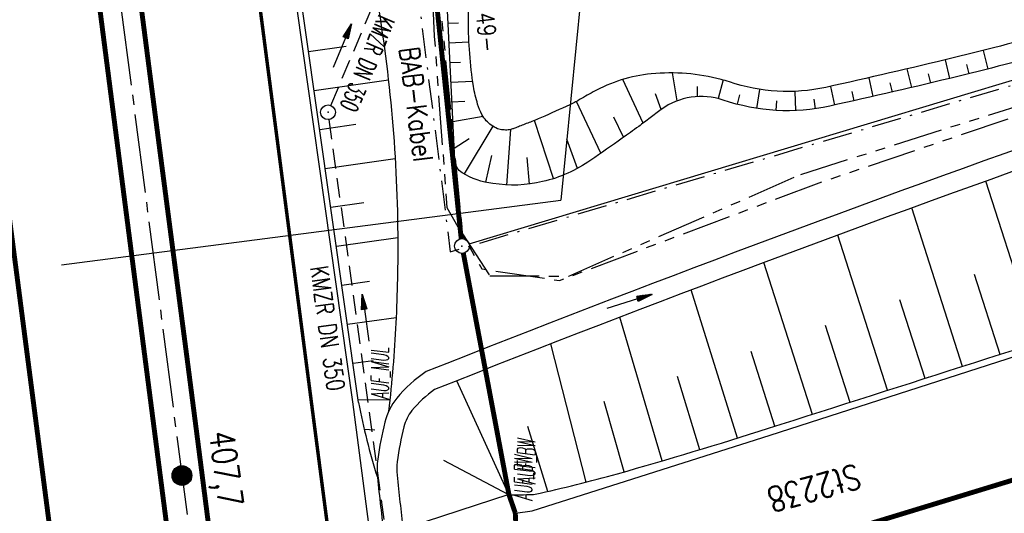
# Model space of a CAD drawing. Extents: x 446005 to 446745, y 447032 to 448234.
# Tile 93 of 127: x 446397 to 446497, y 447492 to 447542. Entities that reach past the tile are written whole.
import ezdxf
from ezdxf.enums import TextEntityAlignment as Align

# ---------------------------------------------------------------- set-up
doc = ezdxf.new("R2010")
doc.units = 0
doc.header["$LTSCALE"] = 2
doc.header["$MEASUREMENT"] = 0
for name, pattern in [('ACHSE', [5.5, 4, -0.5, 0.5, -0.5]), ('AUSGEZOGEN', [0]), ('BAB-FM2', [2.6, 1.5, -0.5, 0.1, -0.5]), ('EINAUSFÄDELUNG', [3.5, 2.5, -1]), ('GESTRICH-X2', [1.5, 1, -0.5]), ('PHANTOMX2', [5, 2.5, -0.5, 0.5, -0.5, 0.5, -0.5])]:
    doc.linetypes.add(name, pattern=pattern)
doc.layers.get('0').update_dxf_attribs({"linetype": 'AUSGEZOGEN'})
for name, color, linetype in [('200-ABSTAND', 8, 'AUSGEZOGEN'), ('200-GRENZL', 8, 'AUSGEZOGEN'), ('200-GRENZL-BAB', 7, 'AUSGEZOGEN'), ('200-GRENZP-BAB', 7, 'AUSGEZOGEN'), ('ACHSETOP', 250, 'ACHSE'), ('ANMERKUNG', 7, 'CONTINUOUS'), ('BAB_FM', 5, 'BAB-FM2'), ('BAUWOTOP', 250, 'AUSGEZOGEN'), ('BOESCHG', 250, 'AUSGEZOGEN'), ('DURCHL', 200, 'GESTRICH-X2'), ('EINAUSF', 250, 'EINAUSFÄDELUNG'), ('FBRTOP', 250, 'AUSGEZOGEN'), ('HEKT_B', 250, 'CONTINUOUS'), ('KANAL', 7, 'GESTRICH-X2'), ('Lichtwellenleiter COLT', 46, 'PHANTOMX2'), ('Lichtwellenleiter GLH', 46, 'PHANTOMX2'), ('MULDE', 250, 'AUSGEZOGEN'), ('NZ', 250, 'AUSGEZOGEN'), ('PFEIL', 7, 'CONTINUOUS'), ('PFEILTOP', 200, 'AUSGEZOGEN'), ('RRB', 250, 'AUSGEZOGEN'), ('SCHRIFT', 7, 'AUSGEZOGEN'), ('SCHSYMBOL', 200, 'AUSGEZOGEN'), ('STRASSE', 250, 'AUSGEZOGEN'), ('TEXTO', 4, 'CONTINUOUS')]:
    doc.layers.add(name, color=color, linetype=linetype)
doc.styles.add('ROMANS', font='romans.shx', dxfattribs={"width": 0.8})

# ---------------------------------------------------------------- blocks, each defined once
blk = doc.blocks.new('*X15')
at = {"color": 0}
for p, q in [((212.23, 257.39), (213.24, 258.4)), ((212.24, 257.33), (213.31, 258.4)), ((212.24, 257.47), (213.17, 258.4)), ((212.24, 257.26), (213.37, 258.39)), ((212.24, 257.55), (213.09, 258.39)), ((212.25, 257.2), (213.43, 258.38)), ((212.26, 257.63), (213, 258.37)), ((212.27, 257.14), (213.49, 258.37)), ((212.28, 257.09), (213.55, 258.35)), ((212.29, 257.73), (212.9, 258.35)), ((212.3, 257.04), (213.6, 258.33)), ((212.32, 256.99), (213.65, 258.31)), ((212.34, 257.86), (212.78, 258.29)), ((212.35, 256.94), (213.69, 258.29)), ((212.37, 256.9), (213.74, 258.26)), ((212.4, 256.85), (213.78, 258.24)), ((212.43, 256.81), (213.83, 258.21)), ((212.46, 256.77), (213.86, 258.18)), ((212.49, 256.73), (213.9, 258.14)), ((212.53, 256.7), (213.94, 258.11)), ((212.56, 256.66), (213.97, 258.07)), ((212.6, 256.63), (214.01, 258.03)), ((212.64, 256.6), (214.04, 257.99)), ((212.68, 256.57), (214.07, 257.95)), ((212.73, 256.54), (214.09, 257.91)), ((212.77, 256.52), (214.12, 257.86)), ((212.82, 256.49), (214.14, 257.82)), ((212.87, 256.47), (214.16, 257.77)), ((212.92, 256.45), (214.18, 257.72)), ((212.97, 256.44), (214.2, 257.66)), ((213.03, 256.42), (214.21, 257.6)), ((213.09, 256.41), (214.22, 257.54)), ((213.16, 256.41), (214.23, 257.48)), ((213.22, 256.4), (214.23, 257.41)), ((213.3, 256.41), (214.23, 257.34)), ((213.38, 256.41), (214.22, 257.26)), ((213.46, 256.43), (214.2, 257.17)), ((213.56, 256.46), (214.18, 257.07)), ((213.69, 256.51), (214.12, 256.95))]:
    blk.add_line(p, q, dxfattribs=at)
blk = doc.blocks.new('SRMAST2')
at = {"color": 0}
blk.add_circle((0, 0), 0.999, dxfattribs=at)
blk.add_point((0, 0), dxfattribs=at)
blk.add_blockref('*X15', (-213.23, -257.4))
blk = doc.blocks.new('GST')
at = {"color": 0}
blk.add_circle((0, 0), 0.75, dxfattribs=at)
blk.add_point((0, 0), dxfattribs=at)
blk = doc.blocks.new('10')
blk.add_blockref('GST', (0, 0))
blk = doc.blocks.new('PFEIL2')
at = {"color": 0}
for p, q in [((0.88, 0), (-2.4, -0.01)), ((0.88, -0.27), (0.88, 0.28)), ((0.88, 0.28), (2.43, 0.01)), ((0.91, 0.27), (0.88, 0.26)), ((0.97, 0.26), (0.88, 0.25)), ((1.02, 0.25), (0.88, 0.23)), ((1.07, 0.24), (0.88, 0.21)), ((1.13, 0.23), (0.88, 0.19)), ((1.18, 0.22), (0.88, 0.17)), ((1.24, 0.21), (0.88, 0.15)), ((1.29, 0.21), (0.88, 0.14)), ((1.34, 0.2), (0.88, 0.12)), ((1.4, 0.19), (0.88, 0.1)), ((1.45, 0.18), (0.88, 0.08)), ((1.51, 0.17), (0.88, 0.06)), ((1.56, 0.16), (0.88, 0.04)), ((1.61, 0.15), (0.88, 0.02)), ((1.67, 0.14), (0.88, 0.01)), ((1.72, 0.13), (0.88, -0.01)), ((1.78, 0.12), (0.88, -0.03)), ((1.83, 0.11), (0.88, -0.05)), ((1.88, 0.1), (0.88, -0.07)), ((1.94, 0.09), (0.88, -0.09)), ((2.05, 0.08), (0.88, -0.12)), ((1.99, 0.08), (0.88, -0.11)), ((2.1, 0.07), (0.88, -0.14)), ((2.15, 0.06), (0.88, -0.16)), ((2.21, 0.05), (0.88, -0.18)), ((2.26, 0.04), (0.88, -0.2)), ((2.32, 0.03), (0.88, -0.22)), ((2.37, 0.02), (0.88, -0.23)), ((2.42, 0.01), (0.88, -0.25)), ((2.43, 0.01), (0.88, -0.27))]:
    blk.add_line(p, q, dxfattribs=at)

msp = doc.modelspace()

# ---------------------------------------------------------------- linework, layer by layer
at = {"layer": '200-GRENZL'}
msp.add_line((446442.65, 447519.1), (446559.59, 447554.31), dxfattribs=at)
at = {"layer": '200-GRENZL-BAB', "const_width": 0.5, "flags": 128}
for points in [[(446437.28, 447563.37), (446441.85, 447519.63)], [(446446.7, 447493.62), (446442.07, 447518.14)], [(446502.34, 447496.46), (446455.1, 447482.04)], [(446446.7, 447493.62), (446447.34, 447491.77)], [(446447.34, 447491.77), (446448.01, 447479.32)]]:
    msp.add_lwpolyline(points, dxfattribs=at)
at = {"layer": 'ACHSETOP'}
msp.add_line((446397.35, 447619.51), (446419.93, 447445.98), dxfattribs=at)
at = {"layer": 'BAB_FM', "flags": 128}
msp.add_lwpolyline([(446383.77, 447958.62), (446385.86, 447941.75), (446389.54, 447914.56), (446389.95, 447908.97), (446392.25, 447892.16), (446398.27, 447842.52), (446403.84, 447792.82), (446409.4, 447743.12), (446416.36, 447693.61), (446424.5, 447644.24), (446432.04, 447585.73), (446432.75, 447580.78), (446436.14, 447555), (446440.74, 447518.29), (446539.32, 447547.54), (446549.93, 447509.46)], dxfattribs=at)
at = {"layer": 'BAUWOTOP'}
msp.add_line((446446.69, 447493.62), (446447.35, 447491.73), dxfattribs=at)
at = {"layer": 'BAUWOTOP', "flags": 128}
msp.add_lwpolyline([(446446.69, 447493.62), (446436.53, 447490.32)], dxfattribs=at)
at = {"layer": 'BOESCHG'}
for p, q in [((446441.59, 447541.53), (446440.51, 447541.48)), ((446426.16, 447540), (446426.16, 447540)), ((446426.16, 447540), (446426.16, 447540)), ((446442.64, 447539.58), (446440.61, 447539.48)), ((446430.15, 447539.16), (446426.35, 447538.62)), ((446494.88, 447538.76), (446495.35, 447536.86)), ((446491.01, 447537.8), (446491.47, 447535.91)), ((446441.77, 447537.54), (446440.71, 447537.49)), ((446487.13, 447536.88), (446487.58, 447534.98)), ((446493.18, 447537.33), (446493.41, 447536.38)), ((446426.72, 447536.04), (446426.72, 447536.04)), ((446426.72, 447536.04), (446426.72, 447536.04)), ((446434.45, 447535.73), (446426.92, 447534.66)), ((446443.03, 447535.6), (446440.81, 447535.49)), ((446460.35, 447531.38), (446458.27, 447535.8)), ((446463.78, 447533.63), (446463.33, 447536.46)), ((446468.46, 447535.75), (446467.97, 447533.86)), ((446483.25, 447535.98), (446483.68, 447534.07)), ((446489.3, 447536.39), (446489.52, 447535.44)), ((446465.86, 447534.08), (446465.87, 447535.09)), ((446472.14, 447534.8), (446471.84, 447532.87)), ((446475.74, 447534.59), (446475.82, 447532.64)), ((446479.36, 447535.1), (446479.78, 447533.2)), ((446481.52, 447534.59), (446481.73, 447533.63)), ((446485.41, 447535.47), (446485.63, 447534.52)), ((446462.18, 447532.76), (446461.58, 447534.33)), ((446470.13, 447534.23), (446469.88, 447533.28)), ((446473.88, 447533.63), (446473.82, 447532.66)), ((446477.68, 447533.79), (446477.81, 447532.82)), ((446442.21, 447533.55), (446440.9, 447533.49)), ((446456.02, 447528.3), (446453.57, 447533.57)), ((446427.28, 447532.08), (446427.28, 447532.08)), ((446427.28, 447532.08), (446427.28, 447532.08)), ((446444.08, 447532.04), (446441, 447531.49)), ((446451.23, 447525.73), (446449.31, 447531.65)), ((446458.35, 447529.93), (446457.34, 447531.97)), ((446431.16, 447531.22), (446427.48, 447530.7)), ((446445.05, 447531.06), (446442.14, 447526.22)), ((446446.5, 447525.08), (446446.88, 447530.72)), ((446441.13, 447528.84), (446442.65, 447529.82)), ((446453.67, 447526.77), (446452.58, 447529.73)), ((446441.1, 447529.5), (446441.1, 447529.5)), ((446427.85, 447528.12), (446427.85, 447528.12)), ((446427.85, 447528.12), (446427.85, 447528.12)), ((446435.14, 447527.75), (446428.04, 447526.74)), ((446444.92, 447528.09), (446444.32, 447525.36)), ((446448.79, 447525.17), (446448.56, 447527.89)), ((446441.2, 447527.5), (446441.2, 447527.5)), ((446500.4, 447509.09), (446495.15, 447525.47)), ((446428.41, 447524.16), (446428.41, 447524.16)), ((446428.41, 447524.16), (446428.41, 447524.16)), ((446431.97, 447523.26), (446428.61, 447522.78)), ((446492.78, 447506.65), (446487.63, 447522.75)), ((446428.97, 447520.2), (446428.97, 447520.2)), ((446428.97, 447520.2), (446428.97, 447520.2)), ((446435.4, 447519.71), (446429.17, 447518.82)), ((446485.16, 447504.22), (446480.12, 447519.99)), ((446477.54, 447501.78), (446472.61, 447517.21)), ((446429.54, 447516.24), (446429.54, 447516.24)), ((446429.54, 447516.24), (446429.54, 447516.24)), ((446496.59, 447507.87), (446493.99, 447515.99)), ((446432.55, 447515.26), (446429.73, 447514.86)), ((446469.91, 447499.36), (446465.22, 447514.42)), ((446488.97, 447505.43), (446486.42, 447513.41)), ((446430.1, 447512.28), (446430.1, 447512.28)), ((446430.1, 447512.28), (446430.1, 447512.28)), ((446435.23, 447511.6), (446430.3, 447510.9)), ((446462.25, 447497.05), (446457.97, 447511.65)), ((446481.35, 447503), (446478.85, 447510.8)), ((446454.55, 447494.89), (446450.94, 447508.94)), ((446430.67, 447508.32), (446430.66, 447508.32)), ((446430.67, 447508.32), (446430.66, 447508.32)), ((446473.72, 447500.57), (446471.3, 447508.18)), ((446496.93, 447508.04), (446496.93, 447508.04)), ((446432.92, 447507.23), (446430.86, 447506.94)), ((446493.11, 447506.85), (446493.11, 447506.84)), ((446466.09, 447498.19), (446463.84, 447505.62)), ((446489.29, 447505.66), (446489.29, 447505.65)), ((446446.69, 447493.62), (446441.42, 447505.2)), ((446431.23, 447504.36), (446431.23, 447504.36)), ((446431.23, 447504.36), (446431.23, 447504.36)), ((446485.47, 447504.47), (446485.47, 447504.47)), ((446431.38, 447503.29), (446434.6, 447503.26)), ((446458.41, 447495.94), (446456.38, 447503.1)), ((446481.65, 447503.29), (446481.65, 447503.29)), ((446477.83, 447502.12), (446477.83, 447502.12)), ((446431.99, 447500.26), (446433.06, 447500.22)), ((446450.66, 447493.95), (446448.62, 447500.55)), ((446446.7, 447493.61), (446440.08, 447497.09))]:
    msp.add_line(p, q, dxfattribs=at)
msp.add_lwpolyline([(446431.42, 447502.98), (446420.52, 447579.61)], dxfattribs=at)
for points in [[(446468.26, 447535.8, 0.088591), (446461.16, 447536.37, 0.102369), (446455.25, 447534.53, 0.007442), (446453.69, 447533.64, -0.025608), (446453.23, 447533.4, -0.004052), (446450.34, 447532.09, -0.008977), (446449.02, 447531.53, -0.001364), (446447.91, 447531.1, -0.002987), (446447.41, 447530.9, -0.006702), (446447.21, 447530.83, -0.0042), (446446.88, 447530.72, -0.068881), (446446.62, 447530.67, -0.032414), (446446.06, 447530.68, -0.076705), (446445.55, 447530.8, -0.053957), (446444.91, 447531.16, -0.061669), (446444.4, 447531.61, -0.054033), (446443.96, 447532.24, -0.052854), (446443.52, 447533.3, -0.032464), (446443.1, 447535.1, -0.020787), (446442.71, 447538.43, -0.020995), (446442.59, 447541.75, -0.008784), (446442.75, 447548.18, -0.011956)], [(446502.76, 447540.82, -0.00657), (446491.83, 447538, -0.005588), (446478.89, 447535, -0.137695), (446469.09, 447535.56, 0.024546), (446468.26, 447535.8, 0.006641)], [(446446.7, 447493.61, 0.006191), (446449.06, 447493.63, 0.048326), (446449.36, 447493.67, 0.015614), (446457.74, 447495.75, 0.008427), (446473.06, 447500.36, 0.000371), (446515, 447513.77, 0.001173), (446528.25, 447518.05, 0.00001)]]:
    msp.add_lwpolyline(points, format="xyb", dxfattribs=at)
at = {"layer": 'BOESCHG', "flags": 128}
msp.add_lwpolyline([(446433.08, 447545.19, -0.020935), (446434.77, 447532.67, -0.020935), (446435.4, 447520.05, -0.014902), (446435.21, 447511.05, -0.014902), (446434.48, 447502.09)], format="xyb", dxfattribs=at)
at = {"layer": 'BOESCHG'}
msp.add_arc((446492.59, 447514.38), 62.22, 190.5586, 197.7771, dxfattribs=at)
at = {"layer": 'DURCHL'}
msp.add_line((446428.59, 447533.16), (446433.78, 447545.41), dxfattribs=at)
at = {"layer": 'EINAUSF', "const_width": 0.35, "flags": 128}
msp.add_lwpolyline([(446414.76, 447594.19), (446428.62, 447487.73, -0.000002)], format="xyb", dxfattribs=at)
at = {"layer": 'FBRTOP'}
for points in [[(446398.98, 447461.24, -0.000047), (446398.99, 447461.13, 0.002049), (446399.05, 447460.54, 0.011923), (446399.14, 447459.91, 0.001258), (446400.12, 447453.95, 0.000853), (446400.93, 447449.09, -0.001543), (446401.38, 447446.41, -0.00355), (446402.29, 447440.57, 0.003292), (446403.28, 447434.27, 0.00022), (446403.77, 447431.21, 0.000073), (446405.28, 447422, 0.001325), (446406.73, 447413.32, -0.004232), (446407.16, 447410.6, -0.005148), (446407.33, 447409.39, -0.000518), (446408.89, 447397.38, -0.000081), (446411.26, 447379.01, 0.000235), (446412.08, 447372.66, 0.000006), (446414.08, 447357.13, 0.00001), (446415.26, 447348.07, 0.000016), (446416.85, 447335.74, -0.000001), (446418.45, 447323.41, -0.000146)], [(446363.33, 447740.45, 0.000002), (446366.28, 447717.76, 0.000326)], [(446382.06, 447594.49, 0.000024), (446383.82, 447580.93, 0.00003), (446385.23, 447570.01, 0.000203)], [(446392.58, 447513.05, -0.000097), (446394.81, 447495.91, -0.000209), (446397.11, 447478.1, -0.000581)]]:
    msp.add_lwpolyline(points, format="xyb", dxfattribs=at)
at = {"layer": 'FBRTOP', "const_width": 0.5}
for points in [[(446372.8, 447699.6), (446383.46, 447617.7), (446401.53, 447478.89, -0.000003)], [(446405.43, 447573.76, 0.000367), (446408.77, 447547.6, 0.000567), (446410.96, 447530.69, 0.000013), (446413.93, 447508, -0.000323), (446414.05, 447507.08, -0.00024), (446415.6, 447495.09, 0.00035), (446416.66, 447486.85, 0.00008), (446417.04, 447483.95, -0.000003)], [(446401.23, 447573.28, 0.00006), (446405.02, 447543.9, 0.000126), (446406.81, 447530.05), (446412.95, 447482.62, -0.000433)]]:
    msp.add_lwpolyline(points, format="xyb", dxfattribs=at)
at = {"layer": 'FBRTOP'}
for points in [[(446430.84, 447503.06), (446416.14, 447606.86)], [(446432.66, 447489.05), (446430.84, 447503.06)]]:
    msp.add_lwpolyline(points, dxfattribs=at)
at = {"layer": 'KANAL'}
for p, q in [((446428.59, 447533.16), (446433.78, 447545.41)), ((446428.41, 447531.72), (446435.88, 447477.5))]:
    msp.add_line(p, q, dxfattribs=at)
at = {"layer": 'Lichtwellenleiter COLT', "flags": 128}
msp.add_lwpolyline([(446368.65, 448155.34), (446377.61, 448140.18), (446398.43, 448113.6), (446400.89, 448097.8), (446372.84, 448073.34), (446369.14, 448062.94), (446372.99, 448023.38), (446380.55, 447954.75), (446383.26, 447931.41), (446395.31, 447845.36), (446404.08, 447761.89), (446416.51, 447679.1), (446425.16, 447616.16), (446430.21, 447593.35), (446437.67, 447574.43), (446439.11, 447540.19), (446440.4, 447522.79), (446443.96, 447516.55), (446451.82, 447515.38), (446478.52, 447525.42), (446509.42, 447535.84), (446514.34, 447538.91), (446521.43, 447546.89), (446525.73, 447549.86), (446529.77, 447550.31), (446533.92, 447541.93), (446545.62, 447492.91), (446547.38, 447486.42), (446549.18, 447473.03), (446554.76, 447437.82), (446548.85, 447392.38), (446537.49, 447375.41), (446533.57, 447369.68)], dxfattribs=at)
at = {"layer": 'Lichtwellenleiter GLH'}
for p, q in [((446439.31, 447547.69), (446441.97, 447520.13)), ((446476.34, 447526.15), (446507.95, 447536.15)), ((446452.78, 447515.83), (446476.34, 447526.15)), ((446441.97, 447520.13), (446444.76, 447515.85)), ((446444.76, 447515.85), (446452.78, 447515.83))]:
    msp.add_line(p, q, dxfattribs=at)
at = {"layer": 'MULDE'}
for points in [[(446601.2, 447561.17, -0.000959), (446599.66, 447560.55, -0.014083), (446599.38, 447560.45, -0.011708), (446592.45, 447558.29, 0.002402), (446558.24, 447548.35, 0.012746), (446505.52, 447531.29, 0.009834), (446438.3, 447506.12, 0.009834)], [(446603.77, 447560.05, -0.002085), (446600.4, 447558.69, -0.014083), (446600.02, 447558.55, -0.011708), (446593, 447556.37, 0.002402), (446558.81, 447546.43, 0.012746), (446506.19, 447529.4, 0.009818), (446439.14, 447504.3, 0.009834)], [(446438.3, 447506.12, 0.080636), (446435.3, 447503.42, 0.110556), (446434.09, 447500.99, 0.026068), (446433.37, 447497.24, 0.060183), (446433.34, 447495.38, 0.004778), (446434.01, 447489.49, 0.001493)], [(446439.14, 447504.3, 0.068312), (446436.85, 447502.16, 0.110556), (446436.03, 447500.51, 0.026068), (446435.35, 447496.96, 0.060183), (446435.33, 447495.59, 0.00446), (446435.95, 447490.13, 0.002728)]]:
    msp.add_lwpolyline(points, format="xyb", dxfattribs=at)
at = {"layer": 'NZ'}
for p in [(446454.73, 447551.59), (446401.23, 447516.98)]:
    msp.add_line(p, (446451.98, 447523.55), dxfattribs=at)
at = {"layer": 'RRB'}
for points in [[(446445.07, 447525.24, -0.10883), (446441.96, 447526.32, -0.247308), (446441.19, 447527.63), (446440.79, 447535.89), (446439.88, 447554.58, -0.167174), (446440.62, 447557.15, -0.106743), (446443.66, 447559.95, -0.002003)], [(446503.27, 447538.94, -0.00657), (446492.29, 447536.11, -0.005588), (446479.31, 447533.1, -0.137695), (446468.46, 447533.71, 0.245234), (446462.18, 447532.76, 0.006641), (446461.04, 447531.9, -0.006552), (446459.88, 447531.03, -0.004291), (446458.21, 447529.83, -0.002269), (446455.01, 447527.59, -0.093398), (446450.12, 447525.42, -0.099072), (446445.07, 447525.24, -0.097858)]]:
    msp.add_lwpolyline(points, format="xyb", dxfattribs=at)
at = {"layer": 'STRASSE', "flags": 128}
msp.add_lwpolyline([(446447.35, 447491.73), (446449.06, 447491.99), (446473.23, 447499.65), (446528.55, 447517.48), (446584.06, 447535.53), (446679.67, 447566.53)], dxfattribs=at)

# ---------------------------------------------------------------- block references
at = {"layer": '200-GRENZP-BAB', "rotation": 277.4472801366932}
msp.add_blockref('GST', (446441.93, 447518.88), dxfattribs=at)
at = {"layer": 'HEKT_B'}
msp.add_blockref('SRMAST2', (446413.48, 447495.56), dxfattribs=at)
at = {"layer": 'PFEIL'}
for p, rotation in [((446429.76, 447539.23), 67.07680000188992), ((446432.13, 447511.58), 97.84799999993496)]:
    msp.add_blockref('PFEIL2', p, dxfattribs=dict(at, rotation=rotation))
at = {"layer": 'PFEILTOP', "rotation": 17.16803467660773}
msp.add_blockref('PFEIL2', (446458.92, 447513.24), dxfattribs=at)
at = {"layer": 'SCHSYMBOL', "rotation": 277.4164}
msp.add_blockref('10', (446428.32, 447532.47), dxfattribs=at)

# ---------------------------------------------------------------- texts
at = {"layer": '200-ABSTAND', "insert": (446444.22, 447542.94), "char_height": 1.8, "attachment_point": 5, "rotation": 275.9683, "style": 'ROMANS'}
msp.add_mtext('-45.49-', dxfattribs=at)
at = {"layer": 'ANMERKUNG', "style": 'ROMANS', "oblique": 7, "width": 0.5}
for s, p in [('AUF_MUL', (446434.49, 447503.3)), ('AUF_BW', (446449.36, 447494.67)), ('AUF_BW', (446449.06, 447492.99))]:
    msp.add_text(s, height=1.8, rotation=90, dxfattribs=at).set_placement(p)
at = {"layer": 'BAB_FM', "style": 'ROMANS', "width": 0.8}
msp.add_text('BAB-Kabel', height=2, rotation=277.1779, dxfattribs=at).set_placement((446435.56, 447538.96))
at = {"layer": 'HEKT_B', "style": 'ROMANS', "width": 0.8}
msp.add_text('407,7', height=2.5, rotation=277.4164, dxfattribs=at).set_placement((446416.25, 447499.94))
at = {"layer": 'SCHRIFT', "style": 'ROMANS', "width": 0.8}
msp.add_text('St2238', height=2.5, rotation=195.4687, dxfattribs=at).set_placement((446482, 447496.77))
at = {"layer": 'TEXTO', "style": 'ROMANS'}
for rotation, width, p in [(247.0768, 0.6, (446431.49, 447537.76)), (277.848, 0.75, (446427.39, 447510.4))]:
    msp.add_text('KMZR DN 350', height=1.8, rotation=rotation, dxfattribs=dict(at, width=width)).set_placement(p, align=Align.CENTER)

doc.saveas('drawing.dxf')
